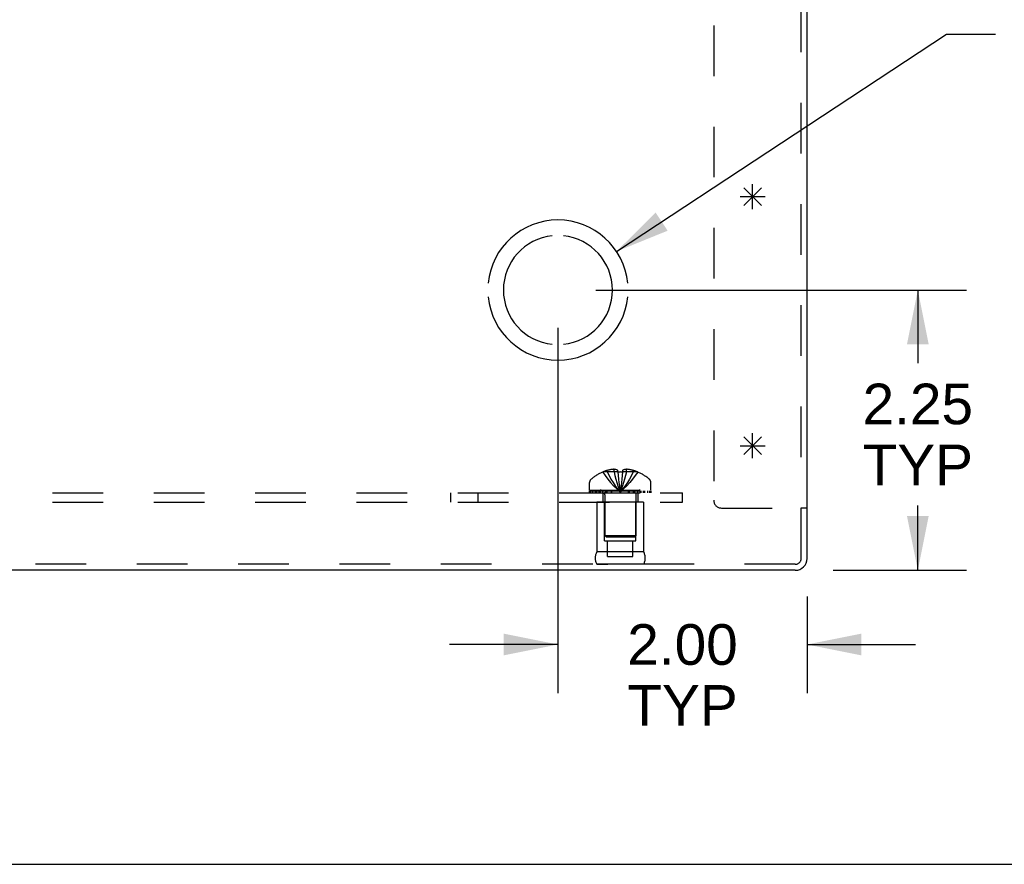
# Model space of a CAD drawing. Header units: inches. Extents: x 0 to 73.9, y 0 to 47.8.
# Tile 3 of 13: x 26.1 to 34, y 0 to 6.8. Entities that reach past the tile are written whole.
import ezdxf

# ---------------------------------------------------------------- set-up
doc = ezdxf.new("R2010")
doc.units = ezdxf.units.IN
doc.header["$LTSCALE"] = 4.065217
doc.header["$MEASUREMENT"] = 0
doc.linetypes.add('HIDDEN', pattern=[0.2, 0.1, -0.1])
doc.layers.get('0').update_dxf_attribs({"linetype": 'CONTINUOUS'})
for name, color, linetype in [('DEFAULT_2', 8, 'HIDDEN'), ('DIMENSIONS', 7, 'CONTINUOUS'), ('OPEN', 7, 'CONTINUOUS'), ('SPOTWELDS', 7, 'CONTINUOUS'), ('SUBPANEL', 7, 'CONTINUOUS')]:
    doc.layers.add(name, color=color, linetype=linetype)
doc.styles.get("Standard").update_dxf_attribs({"font": 'arial.ttf'})
doc.dimstyles.new('DIMSTYLE_1', dxfattribs={"dimtxt": 0.326087, "dimasz": 0.434783, "dimexe": 0.09, "dimexo": 0.07, "dimgap": 0.0375, "dimtad": 0, "dimtih": 1, "dimtoh": 1, "dimzin": 4, "dimdsep": 46, "dimtxsty": 'Standard', "dimblk": '_FILLED', "dimblk1": '_FILLED', "dimblk2": '_FILLED', "dimcen": 0.09, "dimadec": 3, "dimazin": 1, "dimtfac": 1, "dimtdec": 3, "dimtofl": 0, "dimtmove": 0, "dimatfit": 3, "dimldrblk": '_FILLED', "dimfxl": 0, "dimtolj": 1, "dimtzin": 4, "dimarcsym": 0})
doc.dimstyles.get("Standard").update_dxf_attribs({"dimtxt": 0.369565, "dimasz": 0.434783, "dimexe": 0.09, "dimexo": 0.07, "dimgap": 0.09, "dimtad": 0, "dimtih": 1, "dimtoh": 1, "dimdec": 3, "dimzin": 4, "dimdsep": 46, "dimtxsty": 'Standard', "dimblk": '_FILLED', "dimblk1": '_FILLED', "dimblk2": '_FILLED', "dimcen": 0.09, "dimadec": 3, "dimazin": 1, "dimtp": 0.001, "dimtm": 0.001, "dimtfac": 1, "dimtdec": 3, "dimtofl": 0, "dimtmove": 0, "dimatfit": 3, "dimldrblk": '_FILLED', "dimfxl": 0, "dimtolj": 1, "dimtzin": 4, "dimarcsym": 0})

# ---------------------------------------------------------------- blocks, each defined once
blk = doc.blocks.new('_FILLED')
at = {"color": 0, "linetype": 'ByBlock'}
blk.add_solid([(0, 0), (-1, 0.2), (-1, -0.2)], dxfattribs=at)
blk = doc.blocks.new('*D18')
at = {"layer": 'DIMENSIONS', "color": 2, "linetype": 'Continuous'}
for p, q in [((30.6999, 4.6104), (33.6753, 4.6104)), ((33.284, 4.6104), (33.284, 4.022)), ((33.284, 2.3604), (33.284, 2.8807)), ((32.6051, 2.3604), (33.6753, 2.3604))]:
    blk.add_line(p, q, dxfattribs=at)
at = {"layer": 'DIMENSIONS', "color": 2, "linetype": 'Continuous', "xscale": 0.4347826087, "yscale": 0.4347826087, "zscale": 0.4347826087}
for p, rotation in [((33.284, 4.6104), 90), ((33.284, 2.3604), 270)]:
    blk.add_blockref('_FILLED', p, dxfattribs=dict(at, rotation=rotation))
at = {"layer": 'DIMENSIONS', "color": 2, "linetype": 'Continuous', "insert": (33.284, 3.859), "char_height": 0.32609, "width": 0.886132, "attachment_point": 2, "line_spacing_factor": 0.9}
blk.add_mtext('2.25\\PTYP', dxfattribs=at)
blk = doc.blocks.new('*D19')
at = {"layer": 'DIMENSIONS', "color": 2, "linetype": 'Continuous'}
for p, q in [((30.3956, 4.306), (30.3956, 1.3734)), ((32.3956, 2.1508), (32.3956, 1.3734)), ((30.3956, 1.7647), (29.526, 1.7647)), ((32.3956, 1.7647), (33.2651, 1.7647))]:
    blk.add_line(p, q, dxfattribs=at)
at = {"layer": 'DIMENSIONS', "color": 2, "linetype": 'Continuous', "xscale": 0.4347826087, "yscale": 0.4347826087, "zscale": 0.4347826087}
blk.add_blockref('_FILLED', (30.3956, 1.7647), dxfattribs=at)
at = {"layer": 'DIMENSIONS', "color": 2, "linetype": 'Continuous', "xscale": 0.4347826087, "yscale": 0.4347826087, "zscale": 0.4347826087, "rotation": 180}
blk.add_blockref('_FILLED', (32.3956, 1.7647), dxfattribs=at)
at = {"layer": 'DIMENSIONS', "color": 2, "linetype": 'Continuous', "insert": (31.3956, 1.9278), "char_height": 0.32609, "width": 0.886132, "attachment_point": 2, "line_spacing_factor": 0.9}
blk.add_mtext('2.00\\PTYP', dxfattribs=at)

msp = doc.modelspace()

# ---------------------------------------------------------------- linework, layer by layer
at = {"color": 3, "linetype": 'Continuous'}
for p, q in [((32.3956, 2.4552), (32.3956, 9.6694)), ((32.3008, 2.3604), (16.4904, 2.3604))]:
    msp.add_line(p, q, dxfattribs=at)
at = {"color": 7, "linetype": 'Continuous'}
for p, q in [((32.3956, 2.8604), (32.3476, 2.8604)), ((0, 0), (73.913, 0))]:
    msp.add_line(p, q, dxfattribs=at)
at = {"color": 3, "linetype": 'Continuous'}
msp.add_arc((32.3008, 2.4552), 0.0948, 270, 360, dxfattribs=at)
at = {"layer": 'DEFAULT_2', "color": 8, "linetype": 'HIDDEN'}
for p, q in [((32.3476, 2.4552), (32.3476, 10.3604)), ((31.6456, 9.9871), (31.6456, 2.9224)), ((30.7911, 3.1496), (30.7911, 3.1623)), ((30.8459, 3.1496), (30.8459, 3.1714)), ((30.8776, 3.1496), (30.8776, 3.1623)), ((30.9136, 3.1623), (30.9136, 3.1496)), ((30.9452, 3.1496), (30.9452, 3.1714)), ((31.0001, 3.1496), (31.0001, 3.1623)), ((30.7553, 3.1492), (30.7551, 3.1496)), ((30.7562, 3.1496), (30.7553, 3.1492)), ((30.8776, 3.1496), (30.7562, 3.1496)), ((30.8776, 3.1496), (30.8776, 3.1492)), ((30.911, 3.1206), (30.9083, 3.0922)), ((30.9136, 3.1496), (30.911, 3.1203)), ((30.9136, 3.1496), (30.9135, 3.1492)), ((31.0349, 3.1496), (30.9136, 3.1496)), ((31.0358, 3.1492), (31.0349, 3.1496)), ((31.0361, 3.1496), (31.0358, 3.1492)), ((30.6496, 3.0034), (30.6496, 3.0646)), ((30.6496, 3.0034), (31.1416, 3.0034)), ((30.8921, 3.0132), (30.8956, 2.9886)), ((30.8921, 3.0132), (30.8956, 2.9886)), ((31.1416, 3.0034), (31.1416, 3.0646)), ((30.6499, 2.9984), (31.1412, 2.9984)), ((30.6499, 2.9834), (30.6499, 2.9984)), ((30.6499, 2.9834), (31.1412, 2.9834)), ((30.6577, 2.9984), (30.6577, 2.9834)), ((30.6754, 2.9834), (30.6754, 2.9984)), ((30.6968, 2.9834), (30.6968, 2.9984)), ((30.7023, 2.9984), (30.7023, 2.9834)), ((30.708, 2.9834), (30.708, 2.9984)), ((30.7278, 2.9834), (30.7278, 2.9984)), ((30.7373, 2.9834), (30.7373, 2.9984)), ((30.7554, 2.9834), (30.7554, 2.9984)), ((30.7716, 2.9662), (30.7716, 2.6384)), ((30.7787, 2.9984), (30.7787, 2.9834)), ((30.7896, 2.9834), (30.7896, 2.9984)), ((30.8248, 2.9834), (30.8248, 2.9984)), ((30.8289, 2.9834), (30.8289, 2.9984)), ((30.9623, 2.9834), (30.9623, 2.9984)), ((30.9664, 2.9984), (30.9664, 2.9834)), ((31.0015, 2.9834), (31.0015, 2.9984)), ((31.0125, 2.9834), (31.0125, 2.9984)), ((31.0196, 2.9662), (31.0196, 2.6384)), ((31.0357, 2.9834), (31.0357, 2.9984)), ((31.0539, 2.9984), (31.0539, 2.9834)), ((31.0633, 2.9834), (31.0633, 2.9984)), ((31.0832, 2.9834), (31.0832, 2.9984)), ((31.0888, 2.9834), (31.0888, 2.9984)), ((31.0944, 2.9834), (31.0944, 2.9984)), ((31.1157, 2.9984), (31.1157, 2.9834)), ((31.1335, 2.9834), (31.1335, 2.9984)), ((31.1412, 2.9984), (31.1412, 2.9834)), ((31.0836, 2.9084), (30.7076, 2.9084)), ((30.7076, 2.9084), (30.7076, 2.5084)), ((30.7706, 2.5964), (30.7706, 2.9084)), ((31.0206, 2.5964), (31.0206, 2.9084)), ((31.0836, 2.9084), (31.0836, 2.5084)), ((31.7076, 2.8604), (32.3476, 2.8604)), ((31.0196, 2.6384), (30.7716, 2.6384)), ((30.7816, 2.6284), (30.7716, 2.6384)), ((30.7816, 2.6284), (31.0096, 2.6284)), ((31.0096, 2.6284), (31.0196, 2.6384)), ((30.7706, 2.5964), (31.0206, 2.5964)), ((30.7941, 2.4714), (30.7941, 2.5964)), ((30.9971, 2.4714), (30.9971, 2.5964)), ((31.0836, 2.5084), (30.7076, 2.5084)), ((30.7941, 2.4714), (30.9971, 2.4714)), ((32.3008, 2.4084), (16.4904, 2.4084)), ((31.0836, 2.4085), (30.7076, 2.4085)), ((30.7076, 2.4085), (30.7956, 2.4084)), ((31.0836, 2.4085), (30.9956, 2.4084))]:
    msp.add_line(p, q, dxfattribs=at)
for points in [[(30.8459, 3.1714), (30.8408, 3.1711), (30.8356, 3.1706), (30.8305, 3.17), (30.8252, 3.1693), (30.8199, 3.1685), (30.8145, 3.1676), (30.8089, 3.1665), (30.8031, 3.1653), (30.7972, 3.1639), (30.7911, 3.1623)], [(30.8776, 3.1623), (30.8735, 3.1641), (30.8694, 3.1658), (30.8655, 3.1672), (30.8616, 3.1684), (30.8577, 3.1694), (30.8537, 3.1702), (30.8498, 3.1709), (30.8459, 3.1714)], [(30.9452, 3.1714), (30.9413, 3.1709), (30.9374, 3.1702), (30.9335, 3.1694), (30.9296, 3.1684), (30.9257, 3.1672), (30.9217, 3.1658), (30.9177, 3.1641), (30.9136, 3.1623)], [(31.0001, 3.1623), (30.994, 3.1639), (30.988, 3.1653), (30.9823, 3.1665), (30.9767, 3.1676), (30.9712, 3.1685), (30.9659, 3.1693), (30.9607, 3.17), (30.9555, 3.1706), (30.9503, 3.1711), (30.9452, 3.1714)], [(30.7553, 3.1492), (30.775, 3.1203), (30.7961, 3.0922), (30.8188, 3.065), (30.8429, 3.0386), (30.8685, 3.0132), (30.8956, 2.9886)], [(30.7911, 3.1496), (30.8057, 3.1206), (30.8215, 3.0924), (30.8383, 3.0652), (30.8563, 3.0388), (30.8754, 3.0132), (30.8956, 2.9886)], [(30.8459, 3.1496), (30.8529, 3.1206), (30.8604, 3.0924), (30.8684, 3.0652), (30.8769, 3.0388), (30.886, 3.0132), (30.8956, 2.9886)], [(30.9135, 3.1492), (30.9076, 3.1494), (30.9016, 3.1495), (30.8956, 3.1496), (30.8896, 3.1495), (30.8836, 3.1494), (30.8776, 3.1492)], [(30.8776, 3.1496), (30.8801, 3.1206), (30.8828, 3.0924), (30.8857, 3.0652), (30.8888, 3.0388), (30.8921, 3.0132)], [(30.8776, 3.1492), (30.8801, 3.1203), (30.8828, 3.0922), (30.8857, 3.065), (30.8888, 3.0386)], [(30.9452, 3.1496), (30.9383, 3.1206), (30.9308, 3.0924), (30.9228, 3.0652), (30.9142, 3.0388), (30.9052, 3.0132), (30.8956, 2.9886)], [(31.0001, 3.1496), (30.9854, 3.1206), (30.9697, 3.0924), (30.9528, 3.0652), (30.9348, 3.0388), (30.9158, 3.0132), (30.8956, 2.9886)], [(31.0358, 3.1492), (31.0162, 3.1203), (30.995, 3.0922), (30.9724, 3.065), (30.9483, 3.0386), (30.9227, 3.0132), (30.8956, 2.9886)], [(30.9083, 3.0924), (30.9054, 3.065), (30.9023, 3.0386), (30.899, 3.0132), (30.8956, 2.9886)], [(30.9054, 3.0652), (30.9023, 3.0388), (30.899, 3.0132), (30.8956, 2.9886)]]:
    msp.add_lwpolyline(points, dxfattribs=at)
for centre, radius, start, end in [((30.8956, 2.8213), 0.3566, 107.04066, 113.00172), ((30.8956, 2.8213), 0.3566, 66.99828, 72.95934), ((30.6846, 3.0646), 0.035, 130.93344, 180), ((30.8956, 2.8213), 0.357, 113.17274, 130.93344), ((30.8956, 2.8213), 0.357, 49.06656, 66.82726), ((31.1066, 3.0646), 0.035, 0, 49.06656), ((30.7344, 2.9662), 0.0372, 59.9503, 90), ((31.0568, 2.9662), 0.0372, 90, 120.0497), ((30.7344, 2.9662), 0.0372, 0, 27.53986), ((31.0568, 2.9662), 0.0372, 152.46014, 180), ((31.7076, 2.9224), 0.062, 180, 270), ((30.7942, 2.4585), 0.1, 150.05079, 209.94921), ((30.9969, 2.4585), 0.1, 330.05079, 29.94921), ((32.3008, 2.4552), 0.0468, 270, 360)]:
    msp.add_arc(centre, radius, start, end, dxfattribs=at)
at = {"layer": 'OPEN', "color": 40, "linetype": 'Continuous'}
for radius, start, end in [(0.5625, 5.61122, 174.38878), (0.4375, 95.90372, 264.09628), (0.4375, 275.90372, 84.09628), (0.5625, 185.61122, 354.38878)]:
    msp.add_arc((30.3956, 4.6104), radius, start, end, dxfattribs=at)
at = {"layer": 'SPOTWELDS', "color": 40, "linetype": 'Continuous'}
for p, q in [((31.9581, 5.2604), (31.9581, 5.4604)), ((31.8874, 5.4311), (32.0288, 5.2897)), ((31.8874, 5.2897), (32.0288, 5.4311)), ((31.8581, 5.3604), (32.0581, 5.3604)), ((31.8874, 3.4311), (32.0288, 3.2897)), ((31.8874, 3.2897), (32.0288, 3.4311)), ((31.9581, 3.2604), (31.9581, 3.4604)), ((31.8581, 3.3604), (32.0581, 3.3604))]:
    msp.add_line(p, q, dxfattribs=at)
at = {"layer": 'SUBPANEL', "color": 8, "linetype": 'HIDDEN'}
for p, q in [((17.3956, 2.9834), (31.3956, 2.9834)), ((29.5366, 2.9084), (29.5366, 2.9834)), ((29.7546, 2.9084), (29.7546, 2.9834)), ((30.7551, 2.9834), (30.7551, 2.9084)), ((31.0361, 2.9834), (31.0361, 2.9084)), ((31.3956, 2.9084), (31.3956, 2.9834)), ((17.3956, 2.9084), (31.3956, 2.9084))]:
    msp.add_line(p, q, dxfattribs=at)

# ---------------------------------------------------------------- dimensions: what is measured, and where the dimension line sits
at = {"layer": 'DIMENSIONS', "color": 2, "linetype": 'Continuous'}
for base, p1, p2, angle, picture, middle in [((33.284, 4.6104), (32.5351, 2.3604), (30.6299, 4.6104), 90, '*D18', (33.284, 3.4514)), ((30.3956, 1.7647), (32.3956, 1.3034), (30.3956, 4.376), 180, '*D19', (31.3956, 1.5202))]:
    dim = msp.add_linear_dim(base=base, p1=p1, p2=p2, angle=angle, text='<>\\PTYP', dimstyle='DIMSTYLE_1', dxfattribs=at)
    dim.commit()
    dim.dimension.update_dxf_attribs({"geometry": picture, "text_midpoint": middle, "dimtype": 160})

# ---------------------------------------------------------------- leaders
at = {"layer": 'DIMENSIONS', "color": 2, "linetype": 'Continuous', "annotation_type": 0, "has_hookline": 1, "hookline_direction": 1, "text_width": 9.424}
msp.add_leader([(30.8652, 4.92), (33.5136, 6.6657), (33.9078, 6.6657)], dimstyle='Standard', override={"dimtad": 0}, dxfattribs=at)

doc.saveas('drawing.dxf')
